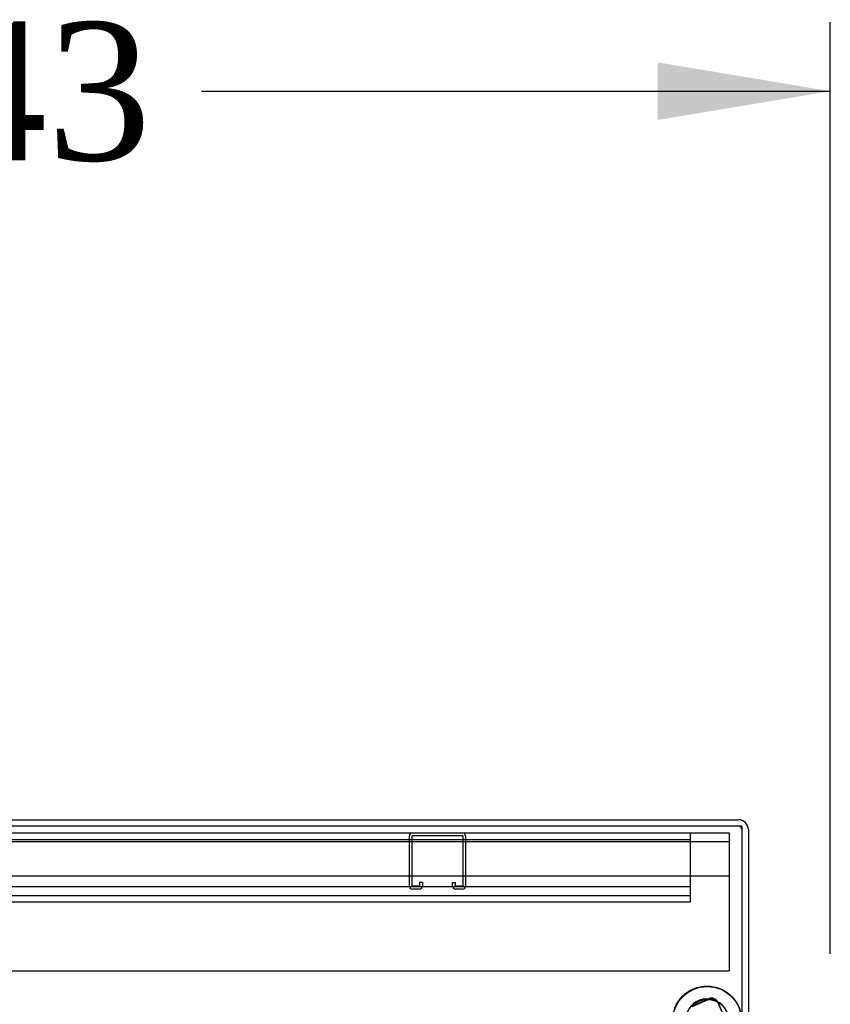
# Model space of a CAD drawing. Header units: inches. Extents: x 1 to 359, y -2 to 239.
# Tile 10 of 99: x 32 to 43, y 141 to 155. Entities that reach past the tile are written whole.
import ezdxf
from ezdxf.enums import TextEntityAlignment as Align
from ezdxf.lldxf.tags import DXFTag

# ---------------------------------------------------------------- set-up
doc = ezdxf.new("R2010")
doc.units = ezdxf.units.IN
doc.header["$MEASUREMENT"] = 0
for name, color, linetype in [('COM42890-3', 7, 'Continuous'), ('COM50677-1', 7, 'Continuous'), ('COM70215', 7, 'Continuous'), ('COM70839-3', 7, 'Continuous'), ('COM71197-1', 7, 'Continuous'), ('COM71302-1', 7, 'Continuous'), ('Default', 7, 'Continuous'), ('ROL87452', 7, 'Continuous'), ('WAF25376', 7, 'Continuous')]:
    doc.layers.add(name, color=color, linetype=linetype)
doc.styles.add('SEACAD_Times_New_Roman', font='times.ttf')
tags = doc.linetypes.add('HIDDEN2', pattern=[0.1875, 0.125, -0.0625]).pattern_tags.tags
tags[6:7] = [DXFTag(74, 4), DXFTag(75, 0), DXFTag(340, '0'), DXFTag(46, 0.0), DXFTag(50, 0.0), DXFTag(44, 0.0), DXFTag(45, 0.0)]
tags[4:5] = [DXFTag(74, 4), DXFTag(75, 0), DXFTag(340, '0'), DXFTag(46, 0.0), DXFTag(50, 0.0), DXFTag(44, 0.0), DXFTag(45, 0.0)]
doc.dimstyles.new('HAMMOND_(STH_-_540x360)', dxfattribs={"dimtxt": 2, "dimasz": 2.5, "dimexe": 1, "dimexo": 1, "dimgap": 0.5, "dimtad": 0, "dimtih": 1, "dimtoh": 1, "dimzin": 0, "dimdsep": 46, "dimtxsty": 'SEACAD_Times_New_Roman', "dimblk1": '_SE_FILLED', "dimblk2": '_SE_FILLED', "dimsah": 1, "dimcen": 1, "dimadec": 0, "dimazin": 0, "dimtfac": 0.8, "dimtofl": 0, "dimtmove": 0, "dimatfit": 3, "dimfxl": 1, "dimtolj": 1, "dimtzin": 0, "dimarcsym": 0})

# ---------------------------------------------------------------- blocks, each defined once
blk = doc.blocks.new('SE1')
at = {"layer": 'COM42890-3', "color": 7, "linetype": 'HIDDEN2'}
for p, q in [((41.43, 143.647), (41.43, 143.509)), ((19.055, 143.552), (41.43, 143.552)), ((41.43, 143.509), (41.43, 142.785)), ((19.055, 142.868), (41.43, 142.868)), ((41.43, 142.785), (41.43, 142.647)), ((19.055, 142.742), (41.43, 142.742)), ((19.055, 142.647), (41.43, 142.647))]:
    blk.add_line(p, q, dxfattribs=at)
at = {"layer": 'COM50677-1', "color": 7, "linetype": 'HIDDEN2'}
for p, q in [((18.493, 143.647), (41.993, 143.647)), ((41.993, 143.647), (41.993, 143.462)), ((18.493, 143.522), (41.993, 143.522)), ((41.993, 143.462), (41.993, 141.647)), ((41.993, 143.022), (18.493, 143.022)), ((18.493, 141.647), (41.993, 141.647))]:
    blk.add_line(p, q, dxfattribs=at)
at = {"layer": 'COM70215', "color": 7, "linetype": 'HIDDEN2'}
for p, q in [((37.365, 142.877), (37.365, 143.604)), ((37.405, 142.877), (37.405, 143.604)), ((37.408, 143.607), (38.135, 143.607)), ((38.138, 143.604), (38.138, 142.877)), ((38.178, 143.604), (38.178, 142.877)), ((37.513, 142.928), (37.513, 142.877)), ((37.553, 142.928), (37.513, 142.928)), ((37.553, 142.928), (37.553, 142.877)), ((37.99, 142.877), (37.99, 142.928)), ((37.99, 142.928), (38.03, 142.928)), ((38.03, 142.877), (38.03, 142.928)), ((37.51, 142.874), (37.408, 142.874)), ((37.51, 142.834), (37.408, 142.834)), ((38.135, 142.874), (38.033, 142.874)), ((38.135, 142.834), (38.033, 142.834))]:
    blk.add_line(p, q, dxfattribs=at)
for centre, radius, start, end in [((37.408, 143.604), 0.043, 90, 180), ((37.408, 143.604), 0.003, 90, 180), ((38.135, 143.604), 0.043, 0, 90), ((38.135, 143.604), 0.003, 0, 90), ((37.408, 142.877), 0.043, 180, 270), ((37.408, 142.877), 0.003, 180, 270), ((37.51, 142.877), 0.003, 270, 0), ((37.51, 142.877), 0.043, 270, 0), ((38.033, 142.877), 0.043, 180, 270), ((38.033, 142.877), 0.003, 180, 270), ((38.135, 142.877), 0.003, 270, 0), ((38.135, 142.877), 0.043, 270, 0)]:
    blk.add_arc(centre, radius, start, end, dxfattribs=at)
at = {"layer": 'COM70839-3', "color": 7, "linetype": 'HIDDEN2'}
for p, q in [((41.456, 141.141), (41.702, 141.245)), ((41.459, 141.133), (41.706, 141.238)), ((42.931, 138.607), (41.834, 141.192)), ((42.131, 140.492), (41.837, 141.185))]:
    blk.add_line(p, q, dxfattribs=at)
for centre in [(41.741, 141.153), (41.745, 141.146)]:
    blk.add_arc(centre, 0.1, 23, 113, dxfattribs=at)
at = {"layer": 'COM71197-1', "color": 7, "linetype": 'Continuous'}
for q in [(18.308, 143.742), (42.178, 140.492)]:
    blk.add_line((42.178, 143.742), q, dxfattribs=at)
at = {"layer": 'COM71302-1', "color": 7, "linetype": 'Continuous'}
for p, q in [((18.356, 143.837), (42.13, 143.837)), ((42.273, 143.694), (42.273, 140.492))]:
    blk.add_line(p, q, dxfattribs=at)
blk.add_arc((42.13, 143.694), 0.143, 0, 90, dxfattribs=at)
at = {"layer": 'COM71302-1', "color": 7, "linetype": 'HIDDEN2'}
blk.add_arc((42.13, 143.694), 0.048, 0, 90, dxfattribs=at)
at = {"layer": 'ROL87452', "color": 7, "linetype": 'HIDDEN2'}
for centre in [(41.674, 140.928), (41.678, 140.921)]:
    blk.add_circle(centre, 0.5, dxfattribs=at)
at = {"layer": 'WAF25376', "color": 7, "linetype": 'HIDDEN2'}
blk.add_circle((41.678, 140.921), 0.315, dxfattribs=at)
blk.add_arc((41.674, 140.928), 0.315, 0, 147.286, dxfattribs=at)
blk = doc.blocks.new('DMBLK14')
at = {"layer": 'Default', "linetype": 'Continuous', "transparency": 16777216}
for points in [[(19.526, 154.806), (17.026, 154.389), (19.526, 153.972)], [(40.96, 154.806), (40.96, 153.972), (43.46, 154.389)]]:
    blk.add_hatch(color=7, dxfattribs=at).paths.add_polyline_path(points)
at = {"layer": 'Default', "color": 7, "linetype": 'Continuous', "transparency": 16777216}
for p, q in [((17.026, 141.897), (17.026, 155.389)), ((43.46, 141.897), (43.46, 155.389)), ((17.026, 154.389), (26.131, 154.389)), ((34.355, 154.389), (43.46, 154.389))]:
    blk.add_line(p, q, dxfattribs=at)
at = {"layer": 'Default', "color": 7, "linetype": 'Continuous', "transparency": 16777216, "style": 'SEACAD_Times_New_Roman'}
blk.add_text('26.43', height=2, dxfattribs=at).set_placement((26.831, 155.389), align=Align.TOP_LEFT)
blk = doc.blocks.new('_SE_FILLED')
at = {"color": 0}
blk.add_line((0, 0), (-1, 0), dxfattribs=at)
blk.add_solid([(0, 0), (-1, -0.1665), (-1, 0.1665), (0, 0)], dxfattribs=at)

msp = doc.modelspace()

# ---------------------------------------------------------------- block references
at = {"layer": 'Default'}
msp.add_blockref('SE1', (0, 0), dxfattribs=at)

# ---------------------------------------------------------------- dimensions: what is measured, and where the dimension line sits
at = {"layer": 'Default', "color": 7, "linetype": 'Continuous'}
dim = msp.add_linear_dim(base=(17.026, 154.389), p1=(17.026, 140.897), p2=(43.46, 140.897), angle=0, text='\\A1;<>', dimstyle='HAMMOND_(STH_-_540x360)', dxfattribs=at)
dim.commit()
dim.dimension.update_dxf_attribs({"geometry": 'DMBLK14', "text_midpoint": (30.243, 154.389), "dimtype": 161})

doc.saveas('drawing.dxf')
